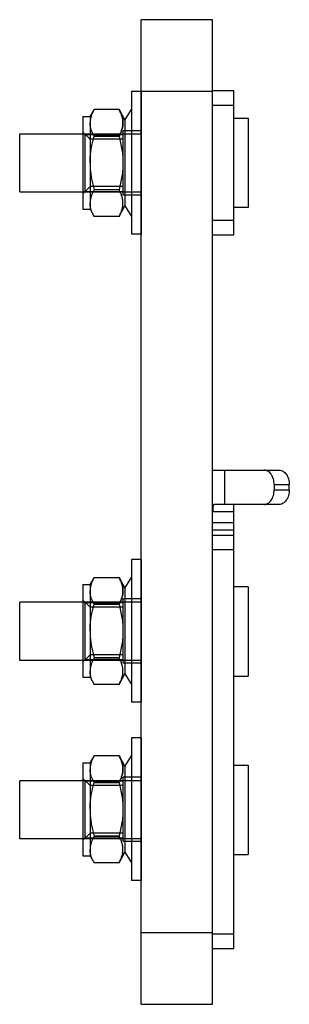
# Model space of a CAD drawing. Header units: millimetres. Extents: x 41 to 78, y 14 to 152.
import ezdxf

# ---------------------------------------------------------------- set-up
doc = ezdxf.new("R2010")
doc.units = ezdxf.units.MM
doc.header["$LTSCALE"] = 10.776201
doc.layers.get('0').update_dxf_attribs({"linetype": 'CONTINUOUS'})
doc.layers.add('INTFCLR_2889', color=7, linetype='CONTINUOUS')

msp = doc.modelspace()

# ---------------------------------------------------------------- linework, layer by layer
at = {"color": 7}
for p, q in [((57.57, 13.66), (57.57, 151.66)), ((67.57, 151.66), (57.57, 151.66)), ((67.57, 13.66), (67.57, 151.66)), ((57.57, 141.66), (67.57, 141.66)), ((70.57, 141.7), (67.57, 141.7)), ((70.57, 121.5), (70.57, 141.7)), ((67.57, 139.7), (70.57, 139.7)), ((70.57, 137.85), (72.57, 137.85)), ((72.57, 137.85), (72.57, 125.35)), ((40.57, 127.52), (40.57, 135.68)), ((40.57, 135.68), (57.57, 135.68)), ((40.57, 127.52), (57.57, 127.52)), ((72.57, 125.35), (70.57, 125.35)), ((70.57, 123.5), (67.57, 123.5)), ((67.57, 121.5), (70.57, 121.5)), ((67.57, 88.52), (76.93, 88.52)), ((69.33, 83.72), (69.33, 88.52)), ((76.22, 86.52), (78.35, 86.52)), ((76.22, 86.52), (76.22, 85.72)), ((78.35, 85.72), (76.22, 85.72)), ((78.35, 85.72), (78.35, 86.52)), ((67.57, 83.72), (67.61, 83.72)), ((67.61, 83.72), (67.61, 82.72)), ((76.93, 83.72), (67.83, 83.72)), ((70.57, 21.47), (70.57, 83.72)), ((67.61, 82.72), (70.57, 82.72)), ((70.57, 81.15), (67.57, 81.15)), ((67.57, 80.15), (70.57, 80.15)), ((70.57, 79.36), (67.57, 79.36)), ((70.57, 77.37), (67.58, 77.37)), ((72.57, 72.17), (70.57, 72.17)), ((72.57, 72.17), (72.57, 59.67)), ((40.57, 61.84), (40.57, 70)), ((57.57, 70), (40.57, 70)), ((57.57, 61.84), (40.57, 61.84)), ((70.57, 59.67), (72.57, 59.67)), ((70.57, 47.17), (72.57, 47.17)), ((72.57, 47.17), (72.57, 34.67)), ((57.57, 45), (40.57, 45)), ((40.57, 36.84), (40.57, 45)), ((57.57, 36.84), (40.57, 36.84)), ((70.57, 34.67), (72.57, 34.67)), ((67.57, 23.66), (57.57, 23.66)), ((70.57, 23.47), (67.57, 23.47)), ((67.57, 21.47), (70.57, 21.47)), ((57.57, 13.66), (67.57, 13.66))]:
    msp.add_line(p, q, dxfattribs=at)
for points, knots in [([(76.22, 86.52), (76.22, 86.78), (76.17, 87.16), (76, 87.63), (75.82, 87.94), (75.61, 88.19), (75.36, 88.38), (75.09, 88.5), (74.9, 88.52), (74.81, 88.52)], [0, 0, 0, 0, 0.286802, 0.42395, 0.553972, 0.675794, 0.789513, 0.896645, 1, 1, 1, 1]), ([(76.93, 88.52), (77.02, 88.52), (77.21, 88.5), (77.48, 88.38), (77.73, 88.19), (77.94, 87.94), (78.12, 87.63), (78.29, 87.16), (78.35, 86.78), (78.35, 86.52)], [0, 0, 0, 0, 0.103355, 0.210487, 0.324206, 0.446028, 0.57605, 0.713198, 1, 1, 1, 1]), ([(74.81, 83.72), (74.9, 83.72), (75.09, 83.75), (75.36, 83.87), (75.61, 84.06), (75.82, 84.31), (76, 84.61), (76.17, 85.08), (76.22, 85.47), (76.22, 85.72)], [0, 0, 0, 0, 0.103355, 0.210487, 0.324206, 0.446028, 0.57605, 0.713198, 1, 1, 1, 1]), ([(78.35, 85.72), (78.35, 85.47), (78.29, 85.08), (78.12, 84.61), (77.94, 84.31), (77.73, 84.06), (77.48, 83.87), (77.21, 83.75), (77.02, 83.72), (76.93, 83.72)], [0, 0, 0, 0, 0.286802, 0.42395, 0.553972, 0.675794, 0.789513, 0.896645, 1, 1, 1, 1]), ([(67.7, 83.59), (67.69, 83.56), (67.67, 83.51), (67.65, 83.39), (67.63, 83.21), (67.62, 82.98), (67.61, 82.81), (67.61, 82.72)], [0, 0, 0, 0, 0.086216, 0.18656, 0.425203, 0.70245, 1, 1, 1, 1]), ([(67.83, 83.72), (67.81, 83.72), (67.79, 83.72), (67.75, 83.69), (67.72, 83.64), (67.71, 83.61), (67.7, 83.59)], [0, 0, 0, 0, 0.195224, 0.41095, 0.674425, 1, 1, 1, 1])]:
    msp.add_open_spline(points, degree=3, knots=knots, dxfattribs=at)
at = {"layer": 'INTFCLR_2889', "color": 7}
for p, q in [((56.22, 141.58), (56.22, 121.58)), ((57.57, 141.58), (56.22, 141.58)), ((57.57, 141.58), (57.57, 121.58)), ((49.42, 138.08), (49.42, 125.08)), ((49.42, 138.08), (50.42, 138.08)), ((50.42, 138.08), (51, 139.08)), ((50.42, 138.08), (50.42, 125.08)), ((54.49, 139.08), (51, 139.08)), ((54.49, 139.08), (55.32, 137.58)), ((55.32, 137.58), (56.22, 139.08)), ((55.32, 137.58), (55.32, 125.58)), ((50.42, 134.9), (49.42, 135.9)), ((49.74, 127.58), (49.74, 135.58)), ((49.74, 135.58), (55.07, 135.58)), ((51, 135.32), (51, 135.34)), ((51, 135.34), (54.49, 135.34)), ((54.49, 135.32), (51, 135.32)), ((54.49, 135.32), (54.49, 135.34)), ((55.07, 135.58), (55.07, 136.08)), ((57.57, 136.08), (55.07, 136.08)), ((55.07, 127.58), (55.07, 135.58)), ((55.07, 134.9), (50.42, 134.9)), ((50.42, 128.26), (49.42, 127.26)), ((49.74, 127.58), (55.07, 127.58)), ((55.07, 128.26), (50.42, 128.26)), ((51, 127.82), (51, 127.84)), ((51, 127.84), (54.49, 127.84)), ((54.49, 127.82), (51, 127.82)), ((54.49, 127.84), (54.49, 127.82)), ((55.07, 127.08), (55.07, 127.58)), ((57.57, 127.08), (55.07, 127.08)), ((49.42, 125.08), (50.42, 125.08)), ((50.42, 125.08), (51, 124.08)), ((54.49, 124.08), (55.32, 125.58)), ((55.32, 125.58), (56.22, 124.08)), ((54.49, 124.08), (51, 124.08)), ((57.57, 121.58), (56.22, 121.58)), ((57.57, 75.99), (56.22, 75.99)), ((56.22, 75.99), (56.22, 55.99)), ((57.57, 75.99), (57.57, 55.99)), ((50.42, 72.49), (51, 73.49)), ((51, 73.49), (54.49, 73.49)), ((54.49, 73.49), (55.32, 71.99)), ((55.32, 71.99), (56.22, 73.49)), ((49.42, 72.49), (49.42, 59.49)), ((49.42, 72.49), (50.42, 72.49)), ((50.42, 72.49), (50.42, 59.49)), ((55.32, 71.99), (55.32, 59.99)), ((57.57, 70.49), (55.07, 70.49)), ((55.07, 69.99), (55.07, 70.49)), ((50.42, 69.31), (49.42, 70.31)), ((49.74, 61.99), (49.74, 69.99)), ((49.74, 69.99), (55.07, 69.99)), ((55.07, 69.31), (50.42, 69.31)), ((51, 69.74), (54.49, 69.74)), ((51, 69.73), (51, 69.74)), ((54.49, 69.73), (51, 69.73)), ((54.49, 69.73), (54.49, 69.74)), ((55.07, 61.99), (55.07, 69.99)), ((50.42, 62.66), (49.42, 61.66)), ((55.07, 62.66), (50.42, 62.66)), ((51, 62.24), (54.49, 62.24)), ((51, 62.23), (51, 62.24)), ((54.49, 62.23), (51, 62.23)), ((54.49, 62.24), (54.49, 62.23)), ((49.74, 61.99), (55.07, 61.99)), ((55.07, 61.49), (55.07, 61.99)), ((57.57, 61.49), (55.07, 61.49)), ((49.42, 59.49), (50.42, 59.49)), ((50.42, 59.49), (51, 58.49)), ((54.49, 58.49), (55.32, 59.99)), ((55.32, 59.99), (56.22, 58.49)), ((54.49, 58.49), (51, 58.49)), ((57.57, 55.99), (56.22, 55.99)), ((57.57, 50.99), (56.22, 50.99)), ((56.22, 50.99), (56.22, 30.99)), ((57.57, 50.99), (57.57, 30.99)), ((50.42, 47.49), (51, 48.49)), ((54.49, 48.49), (51, 48.49)), ((54.49, 48.49), (55.32, 46.99)), ((55.32, 46.99), (56.22, 48.49)), ((49.42, 47.49), (50.42, 47.49)), ((49.42, 47.49), (49.42, 34.49)), ((50.42, 47.49), (50.42, 34.49)), ((55.32, 46.99), (55.32, 34.99)), ((50.42, 44.31), (49.42, 45.31)), ((49.74, 44.99), (55.07, 44.99)), ((49.74, 36.99), (49.74, 44.99)), ((55.07, 44.31), (50.42, 44.31)), ((51, 44.74), (54.49, 44.74)), ((51, 44.73), (51, 44.74)), ((54.49, 44.73), (51, 44.73)), ((54.49, 44.73), (54.49, 44.74)), ((57.57, 45.49), (55.07, 45.49)), ((55.07, 44.99), (55.07, 45.49)), ((55.07, 36.99), (55.07, 44.99)), ((50.42, 37.66), (49.42, 36.66)), ((55.07, 37.66), (50.42, 37.66)), ((49.74, 36.99), (55.07, 36.99)), ((51, 37.24), (54.49, 37.24)), ((51, 37.23), (51, 37.24)), ((54.49, 37.23), (51, 37.23)), ((54.49, 37.24), (54.49, 37.23)), ((55.07, 36.49), (55.07, 36.99)), ((57.57, 36.49), (55.07, 36.49)), ((54.49, 33.49), (55.32, 34.99)), ((55.32, 34.99), (56.22, 33.49)), ((49.42, 34.49), (50.42, 34.49)), ((50.42, 34.49), (51, 33.49)), ((54.49, 33.49), (51, 33.49)), ((57.57, 30.99), (56.22, 30.99))]:
    msp.add_line(p, q, dxfattribs=at)
for points, knots in [([(51, 139.08), (50.92, 138.96), (50.79, 138.71), (50.63, 138.33), (50.51, 137.96), (50.43, 137.58), (50.42, 137.33), (50.42, 137.21)], [0, 0, 0, 0, 0.215102, 0.421656, 0.620126, 0.81216, 1, 1, 1, 1]), ([(54.49, 139.08), (54.57, 138.93), (54.72, 138.63), (54.9, 138.16), (55.01, 137.68), (55.05, 137.21), (55.01, 136.73), (54.9, 136.26), (54.72, 135.79), (54.57, 135.49), (54.49, 135.34)], [0, 0, 0, 0, 0.13086, 0.257455, 0.380117, 0.49998, 0.61982, 0.742403, 0.869093, 1, 1, 1, 1]), ([(54.49, 135.34), (54.57, 135.49), (54.72, 135.79), (54.9, 136.26), (55.01, 136.73), (55.05, 137.21), (55.01, 137.68), (54.9, 138.16), (54.72, 138.63), (54.57, 138.93), (54.49, 139.08)], [0, 0, 0, 0, 0.130889, 0.257505, 0.380178, 0.500044, 0.619881, 0.742454, 0.869124, 1, 1, 1, 1]), ([(51, 135.34), (50.92, 135.46), (50.79, 135.71), (50.63, 136.08), (50.51, 136.46), (50.43, 136.83), (50.42, 137.08), (50.42, 137.21)], [0, 0, 0, 0, 0.215151, 0.421727, 0.620195, 0.812206, 1, 1, 1, 1]), ([(50.42, 131.58), (50.42, 131.83), (50.43, 132.32), (50.51, 133.07), (50.63, 133.82), (50.79, 134.57), (50.92, 135.07), (51, 135.32)], [0, 0, 0, 0, 0.195455, 0.392891, 0.59261, 0.794995, 1, 1, 1, 1]), ([(54.49, 135.32), (54.57, 135.01), (54.72, 134.4), (54.9, 133.47), (55.01, 132.52), (55.05, 131.58), (55.01, 130.63), (54.9, 129.69), (54.72, 128.76), (54.57, 128.14), (54.49, 127.84)], [0, 0, 0, 0, 0.125437, 0.250746, 0.375719, 0.50001, 0.624277, 0.74916, 0.874546, 1, 1, 1, 1]), ([(50.42, 131.58), (50.42, 131.33), (50.43, 130.83), (50.51, 130.09), (50.63, 129.34), (50.79, 128.59), (50.92, 128.09), (51, 127.84)], [0, 0, 0, 0, 0.195459, 0.392897, 0.592617, 0.795002, 1, 1, 1, 1]), ([(51, 127.82), (50.92, 127.7), (50.79, 127.45), (50.63, 127.08), (50.51, 126.7), (50.43, 126.32), (50.42, 126.07), (50.42, 125.95)], [0, 0, 0, 0, 0.215108, 0.421666, 0.620136, 0.812167, 1, 1, 1, 1]), ([(54.49, 124.08), (54.57, 124.23), (54.72, 124.53), (54.9, 125), (55.01, 125.47), (55.05, 125.95), (55.01, 126.43), (54.9, 126.9), (54.72, 127.37), (54.57, 127.67), (54.49, 127.82)], [0, 0, 0, 0, 0.130858, 0.257454, 0.380116, 0.49998, 0.61982, 0.742405, 0.869095, 1, 1, 1, 1]), ([(51, 124.08), (50.92, 124.2), (50.79, 124.45), (50.63, 124.82), (50.51, 125.2), (50.43, 125.57), (50.42, 125.83), (50.42, 125.95)], [0, 0, 0, 0, 0.2151, 0.421655, 0.620126, 0.81216, 1, 1, 1, 1]), ([(51, 73.49), (50.92, 73.36), (50.79, 73.12), (50.63, 72.74), (50.51, 72.37), (50.43, 71.99), (50.42, 71.74), (50.42, 71.61)], [0, 0, 0, 0, 0.215102, 0.421656, 0.620126, 0.81216, 1, 1, 1, 1]), ([(54.49, 73.49), (54.57, 73.34), (54.72, 73.03), (54.9, 72.57), (55.01, 72.09), (55.05, 71.62), (55.01, 71.14), (54.9, 70.66), (54.72, 70.2), (54.57, 69.89), (54.49, 69.74)], [0, 0, 0, 0, 0.13086, 0.257455, 0.380117, 0.49998, 0.61982, 0.742403, 0.869093, 1, 1, 1, 1]), ([(54.49, 69.74), (54.57, 69.89), (54.72, 70.2), (54.9, 70.66), (55.01, 71.14), (55.05, 71.62), (55.01, 72.09), (54.9, 72.57), (54.72, 73.03), (54.57, 73.34), (54.49, 73.49)], [0, 0, 0, 0, 0.130889, 0.257505, 0.380178, 0.500044, 0.619881, 0.742454, 0.869124, 1, 1, 1, 1]), ([(51, 69.74), (50.92, 69.87), (50.79, 70.11), (50.63, 70.49), (50.51, 70.86), (50.43, 71.24), (50.42, 71.49), (50.42, 71.61)], [0, 0, 0, 0, 0.215151, 0.421727, 0.620195, 0.812206, 1, 1, 1, 1]), ([(50.42, 65.99), (50.42, 66.23), (50.43, 66.73), (50.51, 67.48), (50.63, 68.23), (50.79, 68.98), (50.92, 69.48), (51, 69.73)], [0, 0, 0, 0, 0.195455, 0.392891, 0.59261, 0.794995, 1, 1, 1, 1]), ([(54.49, 69.73), (54.57, 69.42), (54.72, 68.81), (54.9, 67.87), (55.01, 66.93), (55.05, 65.99), (55.01, 65.04), (54.9, 64.1), (54.72, 63.17), (54.57, 62.55), (54.49, 62.24)], [0, 0, 0, 0, 0.125437, 0.250746, 0.375719, 0.50001, 0.624277, 0.74916, 0.874546, 1, 1, 1, 1]), ([(50.42, 65.99), (50.42, 65.74), (50.43, 65.24), (50.51, 64.49), (50.63, 63.74), (50.79, 62.99), (50.92, 62.49), (51, 62.24)], [0, 0, 0, 0, 0.195459, 0.392897, 0.592617, 0.795002, 1, 1, 1, 1]), ([(51, 62.23), (50.92, 62.1), (50.79, 61.86), (50.63, 61.48), (50.51, 61.11), (50.43, 60.73), (50.42, 60.48), (50.42, 60.36)], [0, 0, 0, 0, 0.215108, 0.421666, 0.620136, 0.812167, 1, 1, 1, 1]), ([(54.49, 58.49), (54.57, 58.64), (54.72, 58.94), (54.9, 59.41), (55.01, 59.88), (55.05, 60.36), (55.01, 60.83), (54.9, 61.31), (54.72, 61.77), (54.57, 62.08), (54.49, 62.23)], [0, 0, 0, 0, 0.130858, 0.257454, 0.380116, 0.49998, 0.61982, 0.742405, 0.869095, 1, 1, 1, 1]), ([(51, 58.49), (50.92, 58.61), (50.79, 58.85), (50.63, 59.23), (50.51, 59.61), (50.43, 59.98), (50.42, 60.23), (50.42, 60.36)], [0, 0, 0, 0, 0.2151, 0.421655, 0.620126, 0.81216, 1, 1, 1, 1]), ([(51, 48.49), (50.92, 48.36), (50.79, 48.12), (50.63, 47.74), (50.51, 47.37), (50.43, 46.99), (50.42, 46.74), (50.42, 46.61)], [0, 0, 0, 0, 0.215102, 0.421656, 0.620126, 0.81216, 1, 1, 1, 1]), ([(54.49, 48.49), (54.57, 48.34), (54.72, 48.03), (54.9, 47.57), (55.01, 47.09), (55.05, 46.62), (55.01, 46.14), (54.9, 45.66), (54.72, 45.2), (54.57, 44.89), (54.49, 44.74)], [0, 0, 0, 0, 0.13086, 0.257455, 0.380117, 0.49998, 0.61982, 0.742403, 0.869093, 1, 1, 1, 1]), ([(54.49, 44.74), (54.57, 44.89), (54.72, 45.2), (54.9, 45.66), (55.01, 46.14), (55.05, 46.62), (55.01, 47.09), (54.9, 47.57), (54.72, 48.03), (54.57, 48.34), (54.49, 48.49)], [0, 0, 0, 0, 0.130889, 0.257505, 0.380178, 0.500044, 0.619881, 0.742454, 0.869124, 1, 1, 1, 1]), ([(51, 44.74), (50.92, 44.87), (50.79, 45.11), (50.63, 45.49), (50.51, 45.86), (50.43, 46.24), (50.42, 46.49), (50.42, 46.61)], [0, 0, 0, 0, 0.215151, 0.421727, 0.620195, 0.812206, 1, 1, 1, 1]), ([(50.42, 40.99), (50.42, 41.23), (50.43, 41.73), (50.51, 42.48), (50.63, 43.23), (50.79, 43.98), (50.92, 44.48), (51, 44.73)], [0, 0, 0, 0, 0.195455, 0.392891, 0.59261, 0.794995, 1, 1, 1, 1]), ([(54.49, 44.73), (54.57, 44.42), (54.72, 43.81), (54.9, 42.87), (55.01, 41.93), (55.05, 40.99), (55.01, 40.04), (54.9, 39.1), (54.72, 38.17), (54.57, 37.55), (54.49, 37.24)], [0, 0, 0, 0, 0.125437, 0.250746, 0.375719, 0.50001, 0.624277, 0.74916, 0.874546, 1, 1, 1, 1]), ([(50.42, 40.99), (50.42, 40.74), (50.43, 40.24), (50.51, 39.49), (50.63, 38.74), (50.79, 37.99), (50.92, 37.49), (51, 37.24)], [0, 0, 0, 0, 0.195459, 0.392897, 0.592617, 0.795002, 1, 1, 1, 1]), ([(51, 37.23), (50.92, 37.1), (50.79, 36.86), (50.63, 36.48), (50.51, 36.11), (50.43, 35.73), (50.42, 35.48), (50.42, 35.36)], [0, 0, 0, 0, 0.215108, 0.421666, 0.620136, 0.812167, 1, 1, 1, 1]), ([(54.49, 33.49), (54.57, 33.64), (54.72, 33.94), (54.9, 34.41), (55.01, 34.88), (55.05, 35.36), (55.01, 35.83), (54.9, 36.31), (54.72, 36.77), (54.57, 37.08), (54.49, 37.23)], [0, 0, 0, 0, 0.130858, 0.257454, 0.380116, 0.49998, 0.61982, 0.742405, 0.869095, 1, 1, 1, 1]), ([(51, 33.49), (50.92, 33.61), (50.79, 33.85), (50.63, 34.23), (50.51, 34.61), (50.43, 34.98), (50.42, 35.23), (50.42, 35.36)], [0, 0, 0, 0, 0.2151, 0.421655, 0.620126, 0.81216, 1, 1, 1, 1])]:
    msp.add_open_spline(points, degree=3, knots=knots, dxfattribs=at)

doc.saveas('drawing.dxf')
